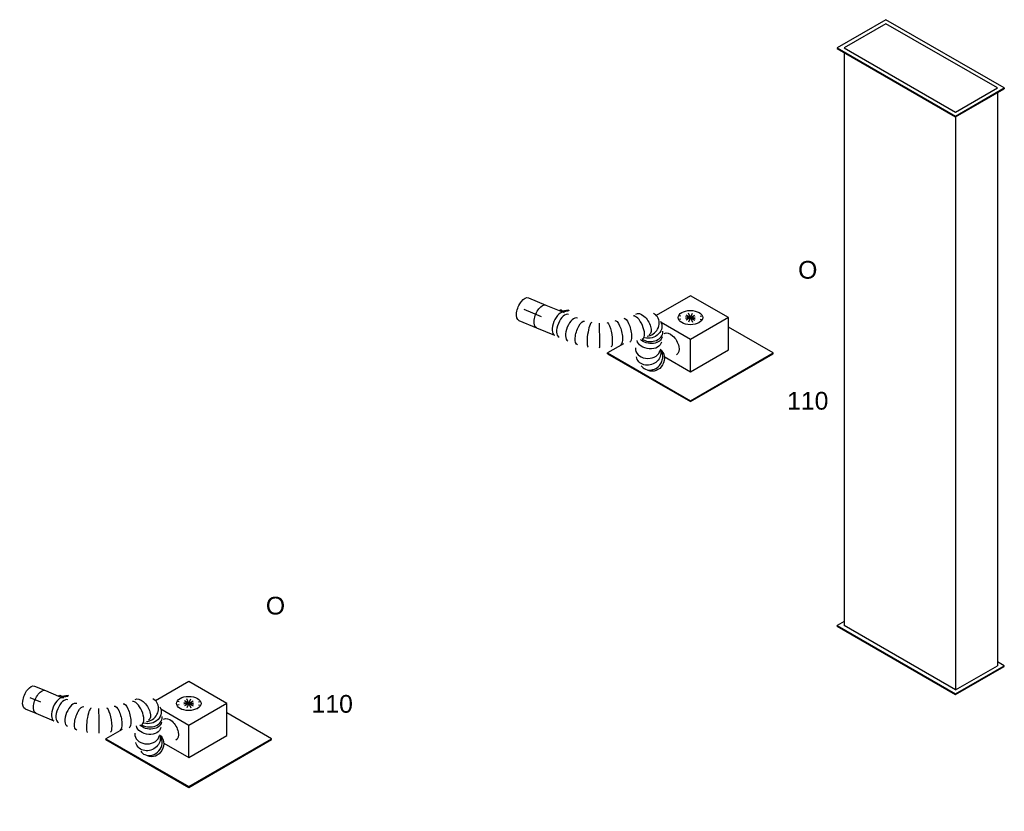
# Model space of a CAD drawing. Extents: x -257677 to 221252, y -185516 to 120782.
# Tile 156 of 171: x -49617 to -44618, y -5406 to -1384. Entities that reach past the tile are written whole.
import ezdxf
from ezdxf.enums import TextEntityAlignment as Align
from ezdxf.lldxf.tags import DXFTag

# ---------------------------------------------------------------- set-up
doc = ezdxf.new("R2010")
doc.units = 0
doc.header["$LTSCALE"] = 50
doc.linetypes.add('STREEPJES', pattern=[0.1, 0.05, -0.05])
doc.layers.get('0').update_dxf_attribs({"linetype": 'CONTINUOUS'})
for name, color, linetype in [('WL570---_TOEVOER', 3, 'CONTINUOUS'), ('WL570---_TOEVOER_HL', 8, 'CONTINUOUS'), ('WL570---_TOEVOER_RST', 2, 'CONTINUOUS'), ('WL570---_TOEVOER_RST_HL', 1, 'CONTINUOUS'), ('WM570---_TOEVOER_PR', 1, 'CONTINUOUS'), ('WM570---_TOEVOER_RST_PR', 1, 'CONTINUOUS')]:
    doc.layers.add(name, color=color, linetype=linetype)
doc.styles.add('BURO-018', font='ARIAL.TTF', dxfattribs={"height": 63})
tags = doc.linetypes.add('CENTER2', pattern=[28.575, 19.05, -3.175, 3.175, -3.175]).pattern_tags.tags
tags[10:11] = [DXFTag(74, 4), DXFTag(75, 0), DXFTag(340, '0'), DXFTag(46, 1.0), DXFTag(50, 0.0), DXFTag(44, 0.0), DXFTag(45, 0.0)]
tags[8:9] = [DXFTag(74, 4), DXFTag(75, 0), DXFTag(340, '0'), DXFTag(46, 1.0), DXFTag(50, 0.0), DXFTag(44, 0.0), DXFTag(45, 0.0)]
tags[6:7] = [DXFTag(74, 4), DXFTag(75, 0), DXFTag(340, '0'), DXFTag(46, 1.0), DXFTag(50, 0.0), DXFTag(44, 0.0), DXFTag(45, 0.0)]
tags[4:5] = [DXFTag(74, 4), DXFTag(75, 0), DXFTag(340, '0'), DXFTag(46, 1.0), DXFTag(50, 0.0), DXFTag(44, 0.0), DXFTag(45, 0.0)]

# ---------------------------------------------------------------- blocks, each defined once
blk = doc.blocks.new('*U1422')
at = {"color": 0, "ltscale": 10}
for p, q in [((102.1, 424.3, 13690.1), (-244.9, -176.8, 13690.1)), ((102.1, 424.3, 13690.1), (106.1, 424.3, 13690.1)), ((244.9, 176.8, 13690.1), (102.1, 424.3, 13690.1)), ((249, 176.8, 13690.1), (106.1, 424.3, 13690.1)), ((3037.4, 424.3, 13690.1), (3017, 388.9, 13690.1)), ((3041.4, 424.3, 13690.1), (3037.4, 424.3, 13690.1)), ((3180.3, 176.8, 13690.1), (3037.4, 424.3, 13690.1)), ((3184.3, 176.8, 13690.1), (3041.4, 424.3, 13690.1)), ((102.1, 388.9, 13690.1), (-224.5, -176.8, 13690.1)), ((224.5, 176.8, 13690.1), (102.1, 388.9, 13690.1)), ((126.6, 388.9, 13690.1), (3037.4, 388.9, 13690.1)), ((3159.8, 176.8, 13690.1), (3037.4, 388.9, 13690.1)), ((-102.1, -388.9, 13690.1), (224.5, 176.8, 13690.1)), ((-102.1, -424.3, 13690.1), (244.9, 176.8, 13690.1)), ((-98, -424.3, 13690.1), (249, 176.8, 13690.1)), ((244.9, 176.8, 13690.1), (249, 176.8, 13690.1)), ((249, 176.8, 13690.1), (3159.8, 176.8, 13690.1)), ((3159.8, 176.8, 13690.1), (2833.2, -388.9, 13690.1)), ((2833.2, -424.3, 13690.1), (3180.3, 176.8, 13690.1)), ((2837.3, -424.3, 13690.1), (3184.3, 176.8, 13690.1)), ((3184.3, 176.8, 13690.1), (3180.3, 176.8, 13690.1)), ((-244.9, -176.8, 13690.1), (-102.1, -424.3, 13690.1)), ((-224.5, -176.8, 13690.1), (-102.1, -388.9, 13690.1)), ((-77.6, -388.9, 13690.1), (2833.2, -388.9, 13690.1)), ((2812.8, -388.9, 13690.1), (2833.2, -424.3, 13690.1)), ((-102.1, -424.3, 13690.1), (-98, -424.3, 13690.1)), ((2837.3, -424.3, 13690.1), (2833.2, -424.3, 13690.1))]:
    blk.add_line(p, q, dxfattribs=at)
at = {"layer": 'WM570---_TOEVOER_PR', "color": 1, "style": 'BURO-018'}
blk.add_attdef('POSNR', text='', height=90, dxfattribs=at).set_placement((0, 0), align=Align.MIDDLE)
blk = doc.blocks.new('*U1567')
at = {"color": 2, "ltscale": 10}
for p, q in [((-49.6, 62.5, 12917.1), (23.5, 62.5, 12917.1)), ((23.5, 62.5, 12917.1), (25.5, 66.1, 12917.1)), ((23.5, 62.5, 12917.1), (49.6, 62.5, 12917.1)), ((36.8, 62.5, 12917.1), (38.6, 65.8, 12917.1)), ((67.1, 83.5, 12917.1), (38.6, 65.8, 12917.1)), ((39.1, 62.5, 12917.1), (64.1, 78.1, 12917.1)), ((65.6, 76.7, 12917.1), (42.8, 62.5, 12917.1)), ((64.1, 78.1, 12917.1), (67.1, 83.5, 12917.1)), ((65.6, 76.7, 12917.1), (64.1, 78.1, 12917.1)), ((68.6, 82.2, 12917.1), (65.6, 76.7, 12917.1)), ((67.1, 83.5, 12917.1), (68.6, 82.2, 12917.1)), ((-49.6, -62.5, 12917.1), (49.6, -62.5, 12917.1))]:
    blk.add_line(p, q, dxfattribs=at)
at = {"color": 2, "ltscale": 10, "extrusion": (-4.26187e-17, 1.02516e-16, -1)}
for centre, major_axis, ratio, end_param in [((-49.6, 0, 12917.1), (0, -62.5), 0.477109, 3.141593), ((33.7, 61.6, 12917.1), (-8.25, 4.52), 0.662596, 1.81643)]:
    blk.add_ellipse(centre, major_axis=major_axis, ratio=ratio, start_param=0, end_param=end_param, dxfattribs=at)
at = {"color": 2, "ltscale": 10}
blk.add_ellipse((49.6, 0, 12917.1), major_axis=(0, -62.5), ratio=0.477109, start_param=3.141593, end_param=6.283185, dxfattribs=at)
at = {"layer": 'WL570---_TOEVOER', "color": 1, "style": 'BURO-018'}
blk.add_attdef('I', text='', height=90, dxfattribs=at).set_placement((0, 0), align=Align.MIDDLE)
at = {"layer": 'WM570---_TOEVOER_PR', "color": 1, "style": 'BURO-018'}
blk.add_attdef('POSNR', text='', height=90, dxfattribs=at).set_placement((0, 0), align=Align.MIDDLE)
blk = doc.blocks.new('*U1568')
at = {"color": 0, "ltscale": 10}
for p, q in [((0, 62.5, 12996.3), (96.4, 62.5, 12996.3)), ((0, -62.5, 12996.3), (96.4, -62.5, 12996.3))]:
    blk.add_line(p, q, dxfattribs=at)
at = {"color": 0, "ltscale": 10, "extrusion": (-2.05996e-17, 1.71787e-16, -1)}
blk.add_ellipse((0, 0, 12996.3), major_axis=(0, -62.5), ratio=0.477109, start_param=0, end_param=3.141593, dxfattribs=at)
at = {"layer": 'WL570---_TOEVOER_HL', "linetype": 'CENTER2'}
blk.add_line((0, 0, 12996.3), (96.4, 0, 12996.3), dxfattribs=at)
at = {"layer": 'WM570---_TOEVOER_PR', "color": 1, "style": 'BURO-018'}
blk.add_attdef('POSNR', text='', height=90, dxfattribs=at).set_placement((0, 0), align=Align.MIDDLE)
blk = doc.blocks.new('*U1569')
at = {"color": 0, "ltscale": 10}
blk.add_line((181, -52.6, 12890.1), (181.3, -52.5, 12890.1), dxfattribs=at)
at = {"color": 0, "ltscale": 10, "extrusion": (-2.05996e-17, 1.71787e-16, -1)}
for centre, major_axis, ratio, start_param, end_param in [((391.3, 159.9, 12890.1), (-51.5, 35.5), 0.524115, 0, 3.141593), ((431.2, 159.3, 12890.1), (45.7, 43.2), 0.852377, 6.091751, 8.606716), ((328.7, 101.4, 12890.1), (-37.2, 50.2), 0.322396, 0, 3.141593), ((560.6, 121.2, 12890.1), (-49.6, 38), 0.57735, 0, 3.141593), ((253.9, 46.1, 12890.1), (33.2, -53.2), 0.223962, 3.15922, 6.300813), ((291.1, 73.6, 12890.1), (-37.2, 50.2), 0.322396, 0, 3.141593), ((453.2, 98.5, 12890.1), (60.7, 15.1), 0.699606, 0, 2.906186), ((446.6, 125, 12890.1), (60.7, 15.1), 0.699606, 0, 2.362228), ((119.7, 0, 12890.1), (5.5, -62.5), 0.388766, 6.248926, 9.390519), ((478.4, 30.5, 12890.1), (-45.7, -43.2), 0.852377, 3.333027, 6.47462), ((509.3, 17.2, 12890.1), (1.8, 62.5), 0.883773, 0.217705, 3.141593)]:
    blk.add_ellipse(centre, major_axis=major_axis, ratio=ratio, start_param=start_param, end_param=end_param, dxfattribs=at)
at = {"color": 0, "ltscale": 10}
for centre, major_axis, ratio, start_param, end_param in [((415.2, 170, 12890.1), (-19.2, -60), 0.882264, 2.892894, 3.390292), ((415.2, 170, 12890.1), (-19.2, -60), 0.882264, 0.71155, 2.892894), ((374.3, 135.2, 12890.1), (-45.4, 43.9), 0.428581, 3.212912, 6.211866), ((443.1, 139.1, 12890.1), (58.1, 23.8), 0.765151, 3.990541, 6.171655), ((443.1, 139.1, 12890.1), (58.1, 23.8), 0.765151, 6.171655, 6.394716), ((0, 0, 12890.1), (0, -62.5), 0.477109, 3.141593, 6.283185), ((24.6, 0, 12890.1), (0, -62.5), 0.477109, 3.141593, 6.283185), ((73.8, 0, 12890.1), (0, -62.5), 0.477109, 3.141593, 6.283185), ((165.4, 8.1, 12890.1), (15.7, -60.7), 0.192843, 3.156566, 6.268212), ((211.2, 23.8, 12890.1), (-24.7, 57.6), 0.016103, 3.142797, 6.284389), ((464, 54.9, 12890.1), (-58.1, -23.8), 0.765151, 0.111531, 3.030062), ((374.3, 135.2, 12890.1), (-45.4, 43.9), 0.428581, 3.070274, 3.212912), ((497.8, 17.6, 12890.1), (19.2, 60), 0.882264, 3.390292, 6.034486), ((464, 54.9, 12890.1), (-58.1, -23.8), 0.765151, 6.171655, 6.394716), ((497.8, 17.6, 12890.1), (19.2, 60), 0.882264, 2.892894, 3.390292)]:
    blk.add_ellipse(centre, major_axis=major_axis, ratio=ratio, start_param=start_param, end_param=end_param, dxfattribs=at)
at = {"layer": 'WM570---_TOEVOER_PR', "color": 1, "style": 'BURO-018'}
blk.add_attdef('POSNR', text='', height=90, dxfattribs=at).set_placement((0, 0), align=Align.MIDDLE)
blk = doc.blocks.new('*U1570')
at = {"color": 0, "ltscale": 10}
blk.add_line((181, -52.6, 10120.3), (181.3, -52.5, 10120.3), dxfattribs=at)
at = {"color": 0, "ltscale": 10, "extrusion": (-2.05996e-17, 1.71787e-16, -1)}
for centre, major_axis, ratio, start_param, end_param in [((391.3, 159.9, 10120.3), (-51.5, 35.5), 0.524115, 0, 3.141593), ((431.2, 159.3, 10120.3), (45.7, 43.2), 0.852377, 6.091751, 8.606716), ((328.7, 101.4, 10120.3), (-37.2, 50.2), 0.322396, 0, 3.141593), ((560.6, 121.2, 10120.3), (-49.6, 38), 0.57735, 0, 3.141593), ((253.9, 46.1, 10120.3), (33.2, -53.2), 0.223962, 3.15922, 6.300813), ((291.1, 73.6, 10120.3), (-37.2, 50.2), 0.322396, 0, 3.141593), ((453.2, 98.5, 10120.3), (60.7, 15.1), 0.699606, 0, 2.906186), ((446.6, 125, 10120.3), (60.7, 15.1), 0.699606, 0, 2.362228), ((119.7, 0, 10120.3), (5.5, -62.5), 0.388766, 6.248926, 9.390519), ((478.4, 30.5, 10120.3), (-45.7, -43.2), 0.852377, 3.333027, 6.47462), ((509.3, 17.2, 10120.3), (1.8, 62.5), 0.883773, 0.217705, 3.141593)]:
    blk.add_ellipse(centre, major_axis=major_axis, ratio=ratio, start_param=start_param, end_param=end_param, dxfattribs=at)
at = {"color": 0, "ltscale": 10}
for centre, major_axis, ratio, start_param, end_param in [((415.2, 170, 10120.3), (-19.2, -60), 0.882264, 2.892894, 3.390292), ((415.2, 170, 10120.3), (-19.2, -60), 0.882264, 0.71155, 2.892894), ((374.3, 135.2, 10120.3), (-45.4, 43.9), 0.428581, 3.212912, 6.211866), ((443.1, 139.1, 10120.3), (58.1, 23.8), 0.765151, 3.990541, 6.171655), ((443.1, 139.1, 10120.3), (58.1, 23.8), 0.765151, 6.171655, 6.394716), ((0, 0, 10120.3), (0, -62.5), 0.477109, 3.141593, 6.283185), ((24.6, 0, 10120.3), (0, -62.5), 0.477109, 3.141593, 6.283185), ((73.8, 0, 10120.3), (0, -62.5), 0.477109, 3.141593, 6.283185), ((165.4, 8.1, 10120.3), (15.7, -60.7), 0.192843, 3.156566, 6.268212), ((211.2, 23.8, 10120.3), (-24.7, 57.6), 0.016103, 3.142797, 6.284389), ((464, 54.9, 10120.3), (-58.1, -23.8), 0.765151, 0.111531, 3.030062), ((374.3, 135.2, 10120.3), (-45.4, 43.9), 0.428581, 3.070274, 3.212912), ((497.8, 17.6, 10120.3), (19.2, 60), 0.882264, 3.390292, 6.034486), ((464, 54.9, 10120.3), (-58.1, -23.8), 0.765151, 6.171655, 6.394716), ((497.8, 17.6, 10120.3), (19.2, 60), 0.882264, 2.892894, 3.390292)]:
    blk.add_ellipse(centre, major_axis=major_axis, ratio=ratio, start_param=start_param, end_param=end_param, dxfattribs=at)
at = {"layer": 'WM570---_TOEVOER_PR', "color": 1, "style": 'BURO-018'}
blk.add_attdef('POSNR', text='', height=90, dxfattribs=at).set_placement((0, 0), align=Align.MIDDLE)
blk = doc.blocks.new('*U1571')
at = {"color": 2, "ltscale": 10}
for p, q in [((-49.6, 62.5, 10147.3), (23.5, 62.5, 10147.3)), ((23.5, 62.5, 10147.3), (25.5, 66.1, 10147.3)), ((23.5, 62.5, 10147.3), (49.6, 62.5, 10147.3)), ((36.8, 62.5, 10147.3), (38.6, 65.8, 10147.3)), ((67.1, 83.5, 10147.3), (38.6, 65.8, 10147.3)), ((39.1, 62.5, 10147.3), (64.1, 78.1, 10147.3)), ((65.6, 76.7, 10147.3), (42.8, 62.5, 10147.3)), ((64.1, 78.1, 10147.3), (67.1, 83.5, 10147.3)), ((65.6, 76.7, 10147.3), (64.1, 78.1, 10147.3)), ((68.6, 82.2, 10147.3), (65.6, 76.7, 10147.3)), ((67.1, 83.5, 10147.3), (68.6, 82.2, 10147.3)), ((-49.6, -62.5, 10147.3), (49.6, -62.5, 10147.3))]:
    blk.add_line(p, q, dxfattribs=at)
at = {"color": 2, "ltscale": 10, "extrusion": (-4.26187e-17, 1.02516e-16, -1)}
for centre, major_axis, ratio, end_param in [((-49.6, 0, 10147.3), (0, -62.5), 0.477109, 3.141593), ((33.7, 61.6, 10147.3), (-8.25, 4.52), 0.662596, 1.81643)]:
    blk.add_ellipse(centre, major_axis=major_axis, ratio=ratio, start_param=0, end_param=end_param, dxfattribs=at)
at = {"color": 2, "ltscale": 10}
blk.add_ellipse((49.6, 0, 10147.3), major_axis=(0, -62.5), ratio=0.477109, start_param=3.141593, end_param=6.283185, dxfattribs=at)
at = {"layer": 'WL570---_TOEVOER', "color": 1, "style": 'BURO-018'}
blk.add_attdef('I', text='', height=90, dxfattribs=at).set_placement((0, 0), align=Align.MIDDLE)
at = {"layer": 'WM570---_TOEVOER_PR', "color": 1, "style": 'BURO-018'}
blk.add_attdef('POSNR', text='', height=90, dxfattribs=at).set_placement((0, 0), align=Align.MIDDLE)
blk = doc.blocks.new('*U1572')
at = {"color": 0, "ltscale": 10}
for p, q in [((0, 62.5, 10206.4), (59.3, 62.5, 10206.4)), ((0, -62.5, 10206.4), (59.3, -62.5, 10206.4))]:
    blk.add_line(p, q, dxfattribs=at)
at = {"color": 0, "ltscale": 10, "extrusion": (-2.05996e-17, 1.71787e-16, -1)}
blk.add_ellipse((0, 0, 10206.4), major_axis=(0, -62.5), ratio=0.477109, start_param=0, end_param=3.141593, dxfattribs=at)
at = {"layer": 'WL570---_TOEVOER_HL', "linetype": 'CENTER2'}
blk.add_line((0, 0, 10206.4), (59.3, 0, 10206.4), dxfattribs=at)
at = {"layer": 'WM570---_TOEVOER_PR', "color": 1, "style": 'BURO-018'}
blk.add_attdef('POSNR', text='', height=90, dxfattribs=at).set_placement((0, 0), align=Align.MIDDLE)
blk = doc.blocks.new('*U1603')
at = {"color": 0, "ltscale": 10}
for p, q in [((100.6, 174.3, 13310.4), (-99.8, 174.3, 13310.4)), ((212.1, -18.7, 13310.4), (100.6, 174.3, 13310.4)), ((-411.3, 129, 13310.4), (-409.3, 132.6, 13310.4)), ((-411.3, 129, 13310.4), (-168.4, -291.7, 13310.4)), ((-315.3, 132.6, 13310.4), (-409.3, 132.6, 13310.4)), ((-409.3, 132.6, 13310.4), (-166.4, -288.1, 13310.4)), ((-10.8, -18.7, 13310.4), (-96.7, 130, 13310.4)), ((-169.2, -27.3, 13310.4), (-92.5, -160.2, 13310.4)), ((-92.5, -160.2, 13310.4), (-10.8, -18.7, 13310.4)), ((212.1, -18.7, 13310.4), (-10.8, -18.7, 13310.4)), ((130.4, -160.2, 13310.4), (212.1, -18.7, 13310.4)), ((319.5, -288.1, 13310.4), (188, -60.5, 13310.4)), ((-92.5, -160.2, 13310.4), (130.4, -160.2, 13310.4)), ((-166.4, -288.1, 13310.4), (-168.4, -291.7, 13310.4)), ((-168.4, -291.7, 13310.4), (317.4, -291.7, 13310.4)), ((-166.4, -288.1, 13310.4), (319.5, -288.1, 13310.4)), ((317.4, -291.7, 13310.4), (319.5, -288.1, 13310.4))]:
    blk.add_line(p, q, dxfattribs=at)
at = {"color": 8, "linetype": 'STREEPJES', "ltscale": 10}
for q in [(-2.7, 116.1, 13310.4), (19.4, 122, 13310.4), (48.3, 116.1, 13310.4), (-12, 99.9, 13310.4), (-6.1, 77.8, 13310.4), (13.5, 55.7, 13310.4), (41.5, 39.5, 13310.4), (76.3, 99.9, 13310.4), (70.4, 33.6, 13310.4), (92.5, 39.5, 13310.4), (101.9, 55.7, 13310.4), (95.9, 77.8, 13310.4)]:
    blk.add_line((44.9, 77.8, 13310.4), q, dxfattribs=at)
at = {"color": 0, "ltscale": 10}
blk.add_ellipse((44.9, 77.8, 13310.4), major_axis=(54.1, -31.2), ratio=0.57735, dxfattribs=at)
at = {"layer": 'WL570---_TOEVOER_RST_HL', "linetype": 'CENTER2'}
blk.add_circle((0, 0, 13310.4), 0.075, dxfattribs=at)
at = {"layer": 'WL570---_TOEVOER_RST', "color": 1, "style": 'BURO-018'}
for tag in ['MC', 'Q']:
    blk.add_attdef(tag, text='', height=90, dxfattribs=at).set_placement((0, 0), align=Align.MIDDLE)
at = {"layer": 'WM570---_TOEVOER_RST_PR', "color": 1, "style": 'BURO-018'}
blk.add_attdef('POSNR', text='', height=90, dxfattribs=at).set_placement((0, 0), align=Align.MIDDLE)
blk = doc.blocks.new('*U1604')
at = {"color": 0, "ltscale": 10}
for p, q in [((100.6, 174.3, 10537.9), (-94.7, 174.3, 10537.9)), ((212.1, -18.7, 10537.9), (100.6, 174.3, 10537.9)), ((-411.3, 129, 10537.9), (-409.3, 132.6, 10537.9)), ((-411.3, 129, 10537.9), (-168.4, -291.7, 10537.9)), ((-313.4, 132.6, 10537.9), (-409.3, 132.6, 10537.9)), ((-409.3, 132.6, 10537.9), (-166.4, -288.1, 10537.9)), ((-10.8, -18.7, 10537.9), (-92.4, 122.6, 10537.9)), ((-166, -32.9, 10537.9), (-92.5, -160.2, 10537.9)), ((-92.5, -160.2, 10537.9), (-10.8, -18.7, 10537.9)), ((212.1, -18.7, 10537.9), (-10.8, -18.7, 10537.9)), ((130.4, -160.2, 10537.9), (212.1, -18.7, 10537.9)), ((319.5, -288.1, 10537.9), (188, -60.5, 10537.9)), ((-92.5, -160.2, 10537.9), (130.4, -160.2, 10537.9)), ((-166.4, -288.1, 10537.9), (-168.4, -291.7, 10537.9)), ((-168.4, -291.7, 10537.9), (317.4, -291.7, 10537.9)), ((-166.4, -288.1, 10537.9), (319.5, -288.1, 10537.9)), ((317.4, -291.7, 10537.9), (319.5, -288.1, 10537.9))]:
    blk.add_line(p, q, dxfattribs=at)
at = {"color": 8, "linetype": 'STREEPJES', "ltscale": 10}
for q in [(-2.7, 116.1, 10537.9), (19.4, 122, 10537.9), (48.3, 116.1, 10537.9), (-12, 99.9, 10537.9), (-6.1, 77.8, 10537.9), (13.5, 55.7, 10537.9), (41.5, 39.5, 10537.9), (76.3, 99.9, 10537.9), (70.4, 33.6, 10537.9), (92.5, 39.5, 10537.9), (101.9, 55.7, 10537.9), (95.9, 77.8, 10537.9)]:
    blk.add_line((44.9, 77.8, 10537.9), q, dxfattribs=at)
at = {"color": 0, "ltscale": 10}
blk.add_ellipse((44.9, 77.8, 10537.9), major_axis=(54.1, -31.2), ratio=0.57735, dxfattribs=at)
at = {"layer": 'WL570---_TOEVOER_RST_HL', "linetype": 'CENTER2'}
blk.add_circle((0, 0, 10537.9), 0.075, dxfattribs=at)
at = {"layer": 'WL570---_TOEVOER_RST', "color": 1, "style": 'BURO-018'}
for tag in ['MC', 'Q']:
    blk.add_attdef(tag, text='', height=90, dxfattribs=at).set_placement((0, 0), align=Align.MIDDLE)
at = {"layer": 'WM570---_TOEVOER_RST_PR', "color": 1, "style": 'BURO-018'}
blk.add_attdef('POSNR', text='', height=90, dxfattribs=at).set_placement((0, 0), align=Align.MIDDLE)

msp = doc.modelspace()

# ---------------------------------------------------------------- block references
at = {"layer": 'WL570---_TOEVOER'}
for name, p, rotation in [('*U1422', (-45041.99595, -1628.89799, -13690.09267), 270), ('*U1569', (-46877.31827, -2929.40389, -12890.13007), 337.4260546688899), ('*U1568', (-47057.96627, -2854.30375, -12996.33771), 337.4260546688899), ('*U1567', (-46923.12809, -2910.35953, -12917.06286), 337.4260546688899), ('*U1570', (-49419.28321, -4887.95617, -10120.31888), 337.4260546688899), ('*U1572', (-49565.632, -4827.11511, -10206.36112), 337.4260546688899), ('*U1571', (-49465.09303, -4868.91181, -10147.25166), 337.4260546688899)]:
    msp.add_blockref(name, p, dxfattribs=dict(at, rotation=rotation))
at = {"layer": 'WL570---_TOEVOER_RST'}
ref = msp.add_blockref('*U1603', (-46211.42087, -2987.43271, -13310.35966), dxfattribs=dict(at, rotation=29.99999999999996))
ref.add_attrib('Q', '110', dxfattribs={"color": 1, "height": 90, "style": 'BURO-018'}).set_placement((-45615.69234, -3320.15507), align=Align.MIDDLE)
ref.add_attrib('MC', 'O', dxfattribs={"color": 1, "height": 90, "style": 'BURO-018'}).set_placement((-45615.69234, -2654.71035), align=Align.MIDDLE)
ref = msp.add_blockref('*U1604', (-48758.57366, -4947.82406, -10537.94762), dxfattribs=dict(at, rotation=29.99999999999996))
ref.add_attrib('Q', '110', dxfattribs={"color": 1, "height": 90, "style": 'BURO-018'}).set_placement((-48030.23174, -4860.03802), align=Align.MIDDLE)
ref.add_attrib('MC', 'O', dxfattribs={"color": 1, "height": 90, "style": 'BURO-018'}).set_placement((-48318.37775, -4360.95448), align=Align.MIDDLE)

doc.saveas('drawing.dxf')
